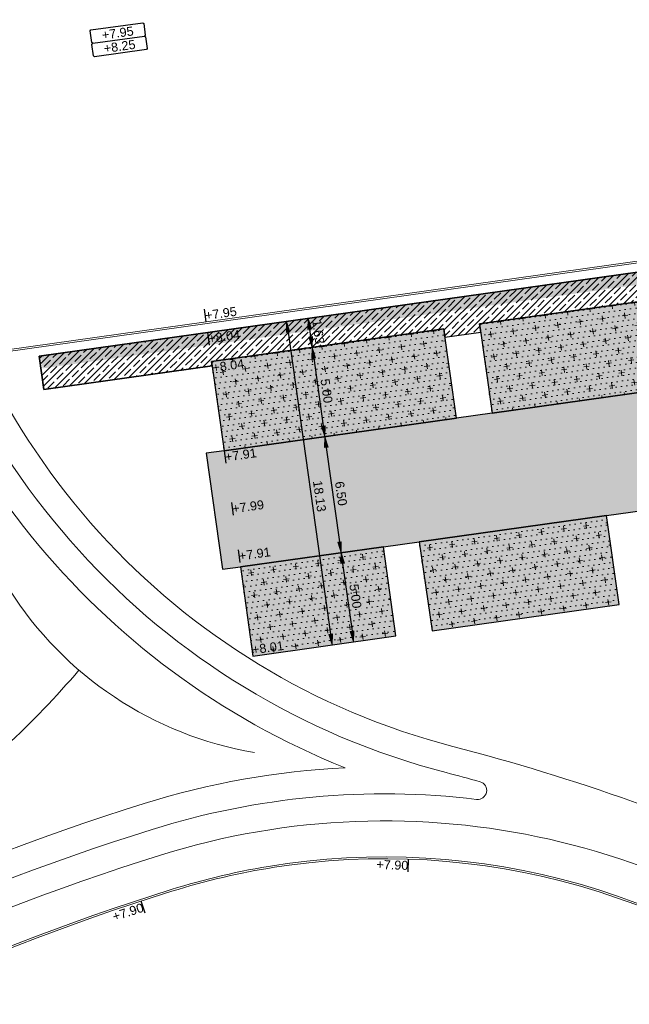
# Model space of a CAD drawing. Extents: x 98477 to 100410, y 398052 to 398969.
# Tile 248 of 256: x 98732 to 98766, y 398309 to 398364. Entities that reach past the tile are written whole.
import ezdxf
from ezdxf.enums import TextEntityAlignment as Align

# ---------------------------------------------------------------- set-up
doc = ezdxf.new("R2010")
doc.units = 0
doc.linetypes.add('AL-MATERIAALS', pattern=[2, 1, -1])
doc.linetypes.add('AL-NUTSTRACE', pattern=[17, 5, -3.5, 0, -3.5, 5])
for name, color, linetype, lineweight in [('N-GW-hoogtelijn laagte NAP +6.50', 110, 'AL-HOOGTELIJN +6.50', 18), ('N-GW-hoogtelijn laagte NAP +7.00', 100, 'AL-HOOGTELIJN +7.00', 18), ('N-GW-hoogtelijn laagte NAP +7.50', 90, 'AL-HOOGTELIJN +7.50', 18), ('N-GW-hoogtelijn laagte NAP +8.00', 80, 'AL-HOOGTELIJN +8.00', 18), ('N-KO-kantbegrenzing grondwerk', 70, 'Continuous', 25), ('N-KO-kantverharding', 2, 'Continuous', 25), ("N-VH-arcering 'MAT' grijs 251", 251, 'Continuous', 18), ('N-VH-arcering halfverharding', 8, 'Continuous', 9), ('N-VH-arcering printbeton', 8, 'Continuous', 9), ('X-AL-afwerkhoogte', 4, 'Continuous', 30), ('X-AL-hoogtelijn - Niv 1', 1, 'AL-HOOGTELIJN', 18), ('X-AL-maatvoering VERWERKT', 180, 'Continuous', 18), ('X-AL-materiaalscheiding', 1, 'AL-MATERIAALS', 18), ('X-AL-nutstrace VERWERKT', 252, 'AL-NUTSTRACE', 18), ('X-AL-planhoogte brm', 10, 'Continuous', 25), ('X-AL-planhoogte wrm', 252, 'Continuous', 25), ('X-AL-planthoogte VERWERKT', 180, 'Continuous', 25)]:
    doc.layers.add(name, color=color, linetype=linetype, lineweight=lineweight)
doc.layers.add('X-AL-contourlijnen', color=30, linetype='Continuous', plot=False)
doc.layers.add('X-AL-hulplijn', color=30, linetype='Continuous', plot=False)
doc.styles.add('CS Annotative', font='arial.ttf')
doc.styles.get("Standard").update_dxf_attribs({"font": 'txt.shx'})
doc.linetypes.add('AL-HOOGTELIJN', pattern='A,10,-1.5,["H",Standard,S=0.9,R=0,X=-0.3,Y=-0.45],-1.5,30', length=43)
doc.linetypes.add('AL-HOOGTELIJN +6.50', pattern='A,7.5,-1.5,["+6.50",Standard,S=0.9,R=0,X=-0.3,Y=-0.45],-4.5,22.5', length=36)
doc.linetypes.add('AL-HOOGTELIJN +7.00', pattern='A,7.5,-1.5,["+7.00",Standard,S=0.9,R=0,X=-0.3,Y=-0.45],-4.5,22.5', length=36)
doc.linetypes.add('AL-HOOGTELIJN +7.50', pattern='A,7.5,-1.5,["+7.50",Standard,S=0.9,R=0,X=-0.3,Y=-0.45],-4.5,22.5', length=36)
doc.linetypes.add('AL-HOOGTELIJN +8.00', pattern='A,7.5,-1.5,["+8.00",Standard,S=0.9,R=0,X=-0.3,Y=-0.45],-4.5,22.5', length=36)
doc.dimstyles.new('CS Annotative', dxfattribs={"dimtxt": 2.5, "dimasz": 3, "dimexe": 0.18, "dimexo": 0.0625, "dimgap": 1, "dimtad": 1, "dimzin": 3, "dimdsep": 46, "dimtxsty": 'CS Annotative', "dimblk": 'CS Dimensionpijl', "dimcen": 0, "dimse1": 1, "dimse2": 1, "dimclrd": 256, "dimclre": 256, "dimadec": 0, "dimazin": 0, "dimtm": 1e-09, "dimtfac": 1, "dimtdec": 0, "dimtofl": 0, "dimtmove": 1, "dimatfit": 1, "dimfxl": 1, "dimtfillclr": 256, "dimtolj": 1, "dimtzin": 3, "dimarcsym": 0})
pattern_1 = [(8, (106814.19794, 479684.77945), (0.0572748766, 0.3109977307), [0, -0.3]), (8, (106814.19794, 479684.77945), (0.531934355, 0.705900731), [0.3125, -0.9375]), (98, (106814.3744, 479684.6465), (-0.705900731, 0.531934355), [0.3125, -0.9375])]

# ---------------------------------------------------------------- blocks, each defined once
blk = doc.blocks.new('*U295')
at = {"layer": 'X-AL-hulplijn', "flags": 128}
blk.add_lwpolyline([(0.108, -0.333), (-0.108, 0.333)], dxfattribs=at)
at = {"layer": 'X-AL-planthoogte VERWERKT', "linetype": 'Continuous', "style": 'CS Annotative'}
blk.add_attdef('HOOGTE-LINKS', text='', height=0.5, rotation=162.0587, dxfattribs=at).set_placement((0, 0), align=Align.MIDDLE_RIGHT)
blk = doc.blocks.new('*U294')
at = {"layer": 'X-AL-hulplijn', "flags": 128}
blk.add_lwpolyline([(-0.013, -0.35), (0.013, 0.35)], dxfattribs=at)
at = {"layer": 'X-AL-planthoogte VERWERKT', "linetype": 'Continuous', "style": 'CS Annotative'}
blk.add_attdef('HOOGTE-LINKS', text='', height=0.5, rotation=182.1743, dxfattribs=at).set_placement((0, 0), align=Align.MIDDLE_RIGHT)
blk = doc.blocks.new('*U273')
at = {"layer": 'X-AL-hulplijn', "flags": 128}
blk.add_lwpolyline([(0.049, -0.347), (-0.049, 0.347)], dxfattribs=at)
at = {"layer": 'X-AL-planthoogte VERWERKT', "linetype": 'Continuous', "style": 'CS Annotative'}
blk.add_attdef('HOOGTE-RECHTS', text='', height=0.5, rotation=188, dxfattribs=at).set_placement((0, 0), align=Align.MIDDLE_LEFT)
blk = doc.blocks.new('*U314')
at = {"layer": 'X-AL-hulplijn', "flags": 128}
blk.add_lwpolyline([(-0.049, 0.347), (0.049, -0.347)], dxfattribs=at)
at = {"layer": 'X-AL-planthoogte VERWERKT', "linetype": 'Continuous', "style": 'CS Annotative'}
blk.add_attdef('HOOGTE-RECHTS', text='', height=0.5, rotation=172, dxfattribs=at).set_placement((0, 0), align=Align.MIDDLE_LEFT)
blk = doc.blocks.new('*U313')
at = {"layer": 'X-AL-hulplijn', "flags": 128}
blk.add_lwpolyline([(-0.049, 0.347), (0.049, -0.347)], dxfattribs=at)
at = {"layer": 'X-AL-planthoogte VERWERKT', "linetype": 'Continuous', "style": 'CS Annotative'}
blk.add_attdef('HOOGTE-RECHTS', text='', height=0.5, rotation=172, dxfattribs=at).set_placement((0, 0), align=Align.MIDDLE_LEFT)
blk = doc.blocks.new('*U280')
at = {"layer": 'X-AL-planhoogte brm', "flags": 128}
blk.add_lwpolyline([(-7.25, 3.75), (-7.5, 4), (-7.5, 7.25), (-7.25, 7.5), (7.25, 7.5), (7.5, 7.25), (7.5, 4), (7.25, 3.75)], dxfattribs=at)
at = {"layer": 'X-AL-planhoogte wrm', "flags": 128}
blk.add_lwpolyline([(7.5, 3.5), (7.5, 0.25), (7.25, 0), (-7.25, 0), (-7.5, 0.25), (-7.5, 3.5), (-7.25, 3.75), (7.25, 3.75)], close=True, dxfattribs=at)
at = {"layer": 'X-AL-planhoogte brm', "style": 'CS Annotative'}
blk.add_attdef('OMSCHRIJVING_afwerk', text='', height=2.5, dxfattribs=at).set_placement((0, 5.625), align=Align.MIDDLE_CENTER)
at = {"layer": 'X-AL-planhoogte wrm', "style": 'CS Annotative'}
blk.add_attdef('HOOGTE_eind', text='', height=2.5, dxfattribs=at).set_placement((0, 1.875), align=Align.MIDDLE_CENTER)
blk = doc.blocks.new('CS Dimensionpijl')
h = blk.add_hatch(color=256)
h.dxf.hatch_style = 1
h.paths.add_polyline_path([(-1, -0.167), (0, 0), (-1, 0.167)])
at = {"flags": 128}
blk.add_lwpolyline([(0, 0.5), (0, -0.5)], dxfattribs=at)
blk.add_lwpolyline([(-1, -0.167), (0, 0), (-1, 0.167)], close=True, dxfattribs=at)
blk = doc.blocks.new('*D1058')
at = {"layer": 'X-AL-maatvoering VERWERKT', "linetype": 'Continuous', "lineweight": -2, "transparency": 16777216}
blk.add_line((98747.895, 398346.655), (98747.955, 398346.23), dxfattribs=at)
at = {"layer": 'X-AL-maatvoering VERWERKT', "lineweight": -2, "transparency": 16777216, "xscale": 0.6000000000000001, "yscale": 0.6000000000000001, "zscale": 0.6000000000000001}
for p, rotation in [((98747.812, 398347.25), 97.99999999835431), ((98748.039, 398345.635), 277.9999999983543)]:
    blk.add_blockref('CS Dimensionpijl', p, dxfattribs=dict(at, rotation=rotation))
at = {"layer": 'X-AL-maatvoering VERWERKT', "color": 0, "transparency": 16777216, "insert": (98748.376, 398346.506), "char_height": 0.5, "attachment_point": 5, "rotation": 278, "style": 'CS Annotative'}
blk.add_mtext('\\A1;1.63', dxfattribs=at)
blk = doc.blocks.new('*D1059')
at = {"layer": 'X-AL-maatvoering VERWERKT', "linetype": 'Continuous', "lineweight": -2, "transparency": 16777216}
blk.add_line((98748.122, 398345.041), (98748.651, 398341.278), dxfattribs=at)
at = {"layer": 'X-AL-maatvoering VERWERKT', "lineweight": -2, "transparency": 16777216, "xscale": 0.6000000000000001, "yscale": 0.6000000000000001, "zscale": 0.6000000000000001}
for p, rotation in [((98748.039, 398345.635), 97.99999999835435), ((98748.734, 398340.684), 277.9999999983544)]:
    blk.add_blockref('CS Dimensionpijl', p, dxfattribs=dict(at, rotation=rotation))
at = {"layer": 'X-AL-maatvoering VERWERKT', "color": 0, "transparency": 16777216, "insert": (98748.837, 398343.223), "char_height": 0.5, "attachment_point": 5, "rotation": 278, "style": 'CS Annotative'}
blk.add_mtext('\\A1;5.00', dxfattribs=at)
blk = doc.blocks.new('*D1003')
at = {"layer": 'X-AL-maatvoering VERWERKT', "linetype": 'Continuous', "lineweight": -2, "transparency": 16777216}
blk.add_line((98748.818, 398340.09), (98749.555, 398334.842), dxfattribs=at)
at = {"layer": 'X-AL-maatvoering VERWERKT', "lineweight": -2, "transparency": 16777216, "xscale": 0.6000000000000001, "yscale": 0.6000000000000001, "zscale": 0.6000000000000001}
for p, rotation in [((98748.734, 398340.684), 97.99999999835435), ((98749.639, 398334.247), 277.9999999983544)]:
    blk.add_blockref('CS Dimensionpijl', p, dxfattribs=dict(at, rotation=rotation))
at = {"layer": 'X-AL-maatvoering VERWERKT', "color": 0, "transparency": 16777216, "insert": (98749.638, 398337.529), "char_height": 0.5, "attachment_point": 5, "rotation": 278, "style": 'CS Annotative'}
blk.add_mtext('\\A1;6.50', dxfattribs=at)
blk = doc.blocks.new('*D1004')
at = {"layer": 'X-AL-maatvoering VERWERKT', "linetype": 'Continuous', "lineweight": -2, "transparency": 16777216}
blk.add_line((98749.723, 398333.653), (98750.251, 398329.89), dxfattribs=at)
at = {"layer": 'X-AL-maatvoering VERWERKT', "lineweight": -2, "transparency": 16777216, "xscale": 0.6000000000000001, "yscale": 0.6000000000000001, "zscale": 0.6000000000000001}
for p, rotation in [((98749.639, 398334.247), 97.99999999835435), ((98750.335, 398329.296), 277.9999999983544)]:
    blk.add_blockref('CS Dimensionpijl', p, dxfattribs=dict(at, rotation=rotation))
at = {"layer": 'X-AL-maatvoering VERWERKT', "color": 0, "transparency": 16777216, "insert": (98750.438, 398331.835), "char_height": 0.5, "attachment_point": 5, "rotation": 278, "style": 'CS Annotative'}
blk.add_mtext('\\A1;5.00', dxfattribs=at)
blk = doc.blocks.new('*D1154')
at = {"layer": 'X-AL-maatvoering VERWERKT', "linetype": 'Continuous', "lineweight": -2, "transparency": 16777216}
blk.add_line((98746.707, 398346.488), (98749.063, 398329.723), dxfattribs=at)
at = {"layer": 'X-AL-maatvoering VERWERKT', "lineweight": -2, "transparency": 16777216, "xscale": 0.6000000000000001, "yscale": 0.6000000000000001, "zscale": 0.6000000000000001}
for p, rotation in [((98746.623, 398347.083), 97.99999999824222), ((98749.147, 398329.129), 277.9999999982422)]:
    blk.add_blockref('CS Dimensionpijl', p, dxfattribs=dict(at, rotation=rotation))
at = {"layer": 'X-AL-maatvoering VERWERKT', "color": 0, "transparency": 16777216, "insert": (98748.446, 398337.385), "char_height": 0.5, "attachment_point": 5, "rotation": 278, "style": 'CS Annotative'}
blk.add_mtext('\\A1;18.13', dxfattribs=at)

msp = doc.modelspace()

# ---------------------------------------------------------------- hatches: boundary and pattern name
at = {"layer": "N-VH-arcering 'MAT' grijs 251"}
h = msp.add_hatch(color=256, dxfattribs=at)
h.dxf.hatch_style = 1
edge = h.paths.add_edge_path()
edge.add_line((98801.71, 398275.503), (98759.079, 398269.511))
edge.add_arc((98758.557, 398273.225), 3.75, 188, 278, ccw=False)
edge.add_line((98754.843, 398272.703), (98754.732, 398273.495))
edge.add_arc((98759.436, 398274.156), 4.75, 98, 188, ccw=False)
edge.add_line((98758.775, 398278.86), (98802.644, 398285.025))
edge.add_arc((98800.8, 398298.146), 13.25, 278, 315.3696)
edge.add_arc((98814.321, 398284.798), 5.75, 98, 135.3696, ccw=False)
edge.add_line((98813.521, 398290.492), (98817.945, 398291.114))
edge.add_arc((98818.745, 398285.42), 5.75, 8, 98, ccw=False)
edge.add_line((98824.439, 398286.22), (98832.122, 398231.557))
edge.add_arc((98824.447, 398230.479), 7.75, -36.9034, 8, ccw=False)
edge.add_line((98830.645, 398225.825), (98822.025, 398214.347))
edge.add_arc((98828.622, 398209.393), 8.25, 143.0966, 188)
edge.add_line((98820.453, 398208.245), (98820.952, 398204.691))
edge.add_line((98820.952, 398204.691), (98824.988, 398175.974))
edge.add_line((98824.988, 398175.974), (98826.345, 398166.319))
edge.add_arc((98829.563, 398166.771), 3.25, 188, 278)
edge.add_line((98830.016, 398163.553), (98845.496, 398165.728))
edge.add_line((98845.496, 398165.728), (98850.051, 398166.368))
edge.add_line((98850.051, 398166.368), (98871.26, 398169.349))
edge.add_line((98871.26, 398169.349), (98879.777, 398170.546))
edge.add_line((98879.777, 398170.546), (98895.918, 398172.814))
edge.add_line((98895.918, 398172.814), (98895.013, 398179.251))
edge.add_line((98895.013, 398179.251), (98835.845, 398170.936))
edge.add_arc((98835.184, 398175.639), 4.75, 188, 278, ccw=False)
edge.add_line((98830.48, 398174.978), (98825.977, 398207.018))
edge.add_arc((98833.652, 398208.097), 7.75, 143.0966, 188, ccw=False)
edge.add_line((98827.454, 398212.751), (98836.074, 398224.229))
edge.add_arc((98829.477, 398229.183), 8.25, 323.0966, 368)
edge.add_line((98837.646, 398230.331), (98837.342, 398232.493))
edge.add_line((98837.342, 398232.493), (98837.342, 398232.493))
edge.add_line((98837.342, 398232.493), (98829.688, 398286.958))
edge.add_arc((98835.382, 398287.758), 5.75, 98, 188, ccw=False)
edge.add_line((98834.582, 398293.452), (98882.505, 398300.187))
edge.add_arc((98883.618, 398292.265), 8, 11.632, 98, ccw=False)
edge.add_line((98891.454, 398293.878), (98891, 398296.086))
edge.add_line((98891, 398296.086), (98889.023, 398305.688))
edge.add_line((98889.023, 398305.688), (98888.557, 398307.974))
edge.add_line((98888.557, 398307.974), (98887.385, 398314.76))
edge.add_arc((98879.502, 398313.398), 8, -82, 9.8011, ccw=False)
edge.add_line((98880.615, 398305.476), (98872.945, 398304.398))
edge.add_arc((98872.423, 398308.111), 3.75, 189.4265, 278, ccw=False)
edge.add_arc((92946.735, 397324.304), 6003.05, 9.426501, 10.6116601)
edge.add_line((98847.121, 398429.774), (98842.313, 398429.098))
edge.add_arc((92946.735, 397324.304), 5998.2, 9.4285467, 10.6137733, ccw=False)
edge.add_arc((98860.089, 398306.469), 3.84, -81.4341, 6.6574, ccw=False)
edge.add_line((98860.661, 398302.671), (98847.185, 398300.777))
edge.add_line((98847.185, 398300.777), (98842.63, 398300.137))
edge.add_line((98842.63, 398300.137), (98820.151, 398296.978))
edge.add_arc((98819.35, 398302.672), 5.75, 188, 278, ccw=False)
edge.add_line((98813.656, 398301.872), (98812.306, 398311.477))
edge.add_line((98812.306, 398311.477), (98811.109, 398319.994))
edge.add_line((98811.109, 398319.994), (98809.244, 398333.263))
edge.add_line((98809.244, 398333.263), (98808.674, 398337.323))
edge.add_line((98808.674, 398337.323), (98807.714, 398344.156))
edge.add_line((98807.714, 398344.156), (98807.707, 398344.206))
edge.add_line((98807.707, 398344.206), (98811.668, 398344.762))
edge.add_line((98811.668, 398344.762), (98829.492, 398347.268))
edge.add_line((98829.492, 398347.268), (98831.968, 398347.616))
edge.add_line((98831.968, 398347.616), (98831.064, 398354.052))
edge.add_line((98831.064, 398354.052), (98828.588, 398353.704))
edge.add_line((98828.588, 398353.704), (98810.763, 398351.199))
edge.add_line((98810.763, 398351.199), (98806.802, 398350.643))
edge.add_line((98806.802, 398350.643), (98806.795, 398350.692))
edge.add_line((98806.795, 398350.692), (98805.146, 398362.424))
edge.add_line((98805.146, 398362.424), (98805.048, 398363.12))
edge.add_line((98805.048, 398363.12), (98803.991, 398370.646))
edge.add_line((98803.991, 398370.646), (98802.488, 398381.341))
edge.add_line((98802.488, 398381.341), (98801.43, 398388.867))
edge.add_line((98801.43, 398388.867), (98799.927, 398399.562))
edge.add_line((98799.927, 398399.562), (98798.869, 398407.088))
edge.add_line((98798.869, 398407.088), (98797.366, 398417.783))
edge.add_line((98797.366, 398417.783), (98796.795, 398421.843))
edge.add_line((98796.795, 398421.843), (98795.884, 398428.329))
edge.add_line((98795.884, 398428.329), (98795.877, 398428.379))
edge.add_line((98795.877, 398428.379), (98799.838, 398428.935))
edge.add_line((98799.838, 398428.935), (98817.663, 398431.44))
edge.add_line((98817.663, 398431.44), (98820.138, 398431.788))
edge.add_line((98820.138, 398431.788), (98819.234, 398438.225))
edge.add_line((98819.234, 398438.225), (98816.758, 398437.877))
edge.add_line((98816.758, 398437.877), (98798.933, 398435.372))
edge.add_line((98798.933, 398435.372), (98794.972, 398434.815))
edge.add_line((98794.972, 398434.815), (98794.965, 398434.865))
edge.add_line((98794.965, 398434.865), (98793.379, 398446.154))
edge.add_line((98793.379, 398446.154), (98792.739, 398450.709))
edge.add_line((98792.739, 398450.709), (98789.338, 398474.904))
edge.add_line((98789.338, 398474.904), (98783.892, 398474.138))
edge.add_line((98783.892, 398474.138), (98786.763, 398453.707))
edge.add_arc((98782.059, 398453.046), 4.75, -82, 8, ccw=False)
edge.add_line((98782.72, 398448.342), (98773.115, 398446.992))
edge.add_line((98773.115, 398446.992), (98764.599, 398445.795))
edge.add_line((98764.599, 398445.795), (98743.407, 398442.817))
edge.add_line((98743.407, 398442.817), (98734.891, 398441.62))
edge.add_line((98734.891, 398441.62), (98611.8, 398424.321))
edge.add_line((98611.8, 398424.321), (98607.657, 398453.801))
edge.add_arc((98611.637, 398454.122), 3.993, 101.3918, 184.6082, ccw=False)
edge.add_line((98610.849, 398458.036), (98611.839, 398458.175))
edge.add_line((98611.839, 398458.175), (98639.566, 398462.072))
edge.add_line((98639.566, 398462.072), (98641.547, 398462.351))
edge.add_line((98641.547, 398462.351), (98659.372, 398464.856))
edge.add_line((98659.372, 398464.856), (98661.847, 398465.204))
edge.add_line((98661.847, 398465.204), (98660.943, 398471.64))
edge.add_line((98660.943, 398471.64), (98649.901, 398470.089))
edge.add_line((98649.901, 398470.089), (98624.649, 398466.54))
edge.add_line((98624.649, 398466.54), (98622.669, 398466.261))
edge.add_line((98622.669, 398466.261), (98604.844, 398463.756))
edge.add_line((98604.844, 398463.756), (98602.864, 398463.478))
edge.add_line((98602.864, 398463.478), (98594.941, 398462.365))
edge.add_line((98594.941, 398462.365), (98576.275, 398459.741))
edge.add_line((98576.275, 398459.741), (98577.18, 398453.304))
edge.add_line((98577.18, 398453.304), (98578.17, 398453.444))
edge.add_line((98578.17, 398453.444), (98598.471, 398456.294))
edge.add_arc((98598.792, 398452.314), 3.993, 11.4249, 94.6095, ccw=False)
edge.add_line((98602.706, 398453.105), (98606.849, 398423.625))
edge.add_line((98606.849, 398423.625), (98548.819, 398415.469))
edge.add_arc((98548.158, 398420.173), 4.75, 188, 278, ccw=False)
edge.add_line((98543.454, 398419.512), (98539.768, 398445.74))
edge.add_line((98539.768, 398445.74), (98538.976, 398445.629))
edge.add_line((98538.976, 398445.629), (98538.732, 398447.362))
edge.add_line((98538.732, 398447.362), (98534.771, 398446.805))
edge.add_line((98534.771, 398446.805), (98536.53, 398434.292))
edge.add_line((98536.53, 398434.292), (98537.17, 398429.737))
edge.add_line((98537.17, 398429.737), (98538.395, 398421.022))
edge.add_line((98538.395, 398421.022), (98539.035, 398416.467))
edge.add_line((98539.035, 398416.467), (98541.025, 398402.306))
edge.add_line((98541.025, 398402.306), (98541.665, 398397.751))
edge.add_line((98541.665, 398397.751), (98543.656, 398383.59))
edge.add_line((98543.656, 398383.59), (98544.296, 398379.035))
edge.add_line((98544.296, 398379.035), (98545.604, 398369.727))
edge.add_arc((98543.871, 398369.483), 1.75, -82, 8, ccw=False)
edge.add_line((98544.115, 398367.75), (98522.477, 398364.709))
edge.add_line((98522.477, 398364.709), (98523.215, 398359.461))
edge.add_line((98523.215, 398359.461), (98545.05, 398362.529))
edge.add_line((98545.05, 398362.529), (98549.605, 398363.17))
edge.add_line((98549.605, 398363.17), (98564.162, 398365.215))
edge.add_arc((98564.824, 398360.512), 4.75, 8, 98, ccw=False)
edge.add_line((98569.527, 398361.173), (98576.5, 398311.56))
edge.add_arc((98571.796, 398310.899), 4.75, -82, 8, ccw=False)
edge.add_line((98572.457, 398306.195), (98563.842, 398304.985))
edge.add_line((98563.842, 398304.985), (98559.287, 398304.344))
edge.add_line((98559.287, 398304.344), (98541.016, 398301.777))
edge.add_line((98541.016, 398301.777), (98541.754, 398296.528))
edge.add_line((98541.754, 398296.528), (98553.885, 398298.233))
edge.add_arc((98554.128, 398296.5), 1.75, 8, 98, ccw=False)
edge.add_line((98555.861, 398296.744), (98557.35, 398286.148))
edge.add_line((98557.35, 398286.148), (98557.99, 398281.593))
edge.add_line((98557.99, 398281.593), (98560.134, 398266.343))
edge.add_line((98560.134, 398266.343), (98560.774, 398261.787))
edge.add_line((98560.774, 398261.787), (98562.917, 398246.537))
edge.add_line((98562.917, 398246.537), (98563.557, 398241.982))
edge.add_line((98563.557, 398241.982), (98565.701, 398226.732))
edge.add_line((98565.701, 398226.732), (98566.341, 398222.177))
edge.add_line((98566.341, 398222.177), (98567.566, 398213.462))
edge.add_line((98567.566, 398213.462), (98568.206, 398208.907))
edge.add_line((98568.206, 398208.907), (98576.531, 398149.669))
edge.add_line((98576.531, 398149.669), (98576.556, 398149.491))
edge.add_line((98576.556, 398149.491), (98535.46, 398143.715))
edge.add_line((98535.46, 398143.715), (98536.347, 398137.407))
edge.add_line((98536.347, 398137.407), (98537.337, 398137.546))
edge.add_line((98537.337, 398137.546), (98577.443, 398143.183))
edge.add_line((98577.443, 398143.183), (98578.765, 398133.775))
edge.add_line((98578.765, 398133.775), (98538.659, 398128.139))
edge.add_line((98538.659, 398128.139), (98537.669, 398128))
edge.add_line((98537.669, 398128), (98538.573, 398121.563))
edge.add_line((98538.573, 398121.563), (98579.669, 398127.339))
edge.add_line((98579.669, 398127.339), (98579.676, 398127.289))
edge.add_line((98579.676, 398127.289), (98580.766, 398119.535))
edge.add_line((98580.766, 398119.535), (98582.575, 398106.662))
edge.add_line((98582.575, 398106.662), (98583.062, 398103.196))
edge.add_line((98583.062, 398103.196), (98584.872, 398090.322))
edge.add_line((98584.872, 398090.322), (98585.359, 398086.856))
edge.add_line((98585.359, 398086.856), (98587.168, 398073.983))
edge.add_line((98587.168, 398073.983), (98588.149, 398067.001))
edge.add_arc((98585.921, 398066.688), 2.25, -71.0527, 8, ccw=False)
edge.add_line((98586.652, 398064.56), (98587.088, 398064.71))
edge.add_line((98587.088, 398064.71), (98595.765, 398067.689))
edge.add_line((98595.765, 398067.689), (98596.093, 398067.801))
edge.add_arc((98595.362, 398069.929), 2.25, 188, 288.9473, ccw=False)
edge.add_line((98593.134, 398069.616), (98582.466, 398145.525))
edge.add_arc((98587.169, 398146.186), 4.75, 98, 188, ccw=False)
edge.add_line((98586.508, 398150.89), (98609.067, 398154.06))
edge.add_line((98609.067, 398154.06), (98621.308, 398156.2))
edge.add_line((98621.308, 398156.2), (98618.713, 398174.661))
edge.add_line((98618.713, 398174.661), (98600.889, 398172.156))
edge.add_line((98600.889, 398172.156), (98602.706, 398159.225))
edge.add_line((98602.706, 398159.225), (98585.673, 398156.831))
edge.add_arc((98585.086, 398161.633), 4.838, 189.0296, 276.9704, ccw=False)
edge.add_line((98580.308, 398160.874), (98573.635, 398208.357))
edge.add_line((98573.635, 398208.357), (98572.717, 398214.893))
edge.add_line((98572.717, 398214.893), (98570.017, 398234.104))
edge.add_line((98570.017, 398234.104), (98569.098, 398240.64))
edge.add_line((98569.098, 398240.64), (98568.632, 398243.957))
edge.add_line((98568.632, 398243.957), (98568.166, 398247.275))
edge.add_arc((98572.869, 398247.936), 4.75, 98, 188, ccw=False)
edge.add_line((98572.208, 398252.64), (98597.856, 398256.244))
edge.add_line((98597.856, 398256.244), (98604.392, 398257.163))
edge.add_line((98604.392, 398257.163), (98619.642, 398259.306))
edge.add_line((98619.642, 398259.306), (98626.178, 398260.225))
edge.add_line((98626.178, 398260.225), (98639.447, 398262.089))
edge.add_line((98639.447, 398262.089), (98639.497, 398262.096))
edge.add_line((98639.497, 398262.096), (98640.054, 398258.135))
edge.add_line((98640.054, 398258.135), (98641.863, 398245.262))
edge.add_line((98641.863, 398245.262), (98642.141, 398243.281))
edge.add_line((98642.141, 398243.281), (98643.255, 398235.359))
edge.add_line((98643.255, 398235.359), (98644.577, 398225.952))
edge.add_line((98644.577, 398225.952), (98646.038, 398215.554))
edge.add_line((98646.038, 398215.554), (98646.386, 398213.078))
edge.add_line((98646.386, 398213.078), (98652.823, 398213.983))
edge.add_line((98652.823, 398213.983), (98652.475, 398216.458))
edge.add_line((98652.475, 398216.458), (98651.709, 398221.905))
edge.add_line((98651.709, 398221.905), (98651.431, 398223.885))
edge.add_line((98651.431, 398223.885), (98649.622, 398236.759))
edge.add_line((98649.622, 398236.759), (98649.343, 398238.739))
edge.add_line((98649.343, 398238.739), (98646.49, 398259.04))
edge.add_line((98646.49, 398259.04), (98645.934, 398263.001))
edge.add_line((98645.934, 398263.001), (98645.983, 398263.008))
edge.add_line((98645.983, 398263.008), (98654.398, 398264.191))
edge.add_line((98654.398, 398264.191), (98722.625, 398273.779))
edge.add_line((98722.625, 398273.779), (98731.142, 398274.976))
edge.add_line((98731.142, 398274.976), (98743.97, 398276.779))
edge.add_arc((98744.557, 398271.977), 4.838, 9.0296, 96.9704, ccw=False)
edge.add_line((98749.335, 398272.737), (98750.727, 398262.834))
edge.add_line((98750.727, 398262.834), (98752.41, 398263.07))
edge.add_line((98752.41, 398263.07), (98756.966, 398263.711))
edge.add_line((98756.966, 398263.711), (98772.216, 398265.854))
edge.add_line((98772.216, 398265.854), (98776.771, 398266.494))
edge.add_line((98776.771, 398266.494), (98795.982, 398269.194))
edge.add_line((98795.982, 398269.194), (98800.537, 398269.834))
edge.add_line((98800.537, 398269.834), (98802.468, 398270.106))
edge.add_line((98802.468, 398270.106), (98801.71, 398275.503))
edge = h.paths.add_edge_path(flags=16)
edge.add_line((98744.062, 398333.464), (98751.984, 398334.577))
edge.add_line((98751.984, 398334.577), (98753.966, 398334.856))
edge.add_line((98753.966, 398334.856), (98764.363, 398336.317))
edge.add_line((98764.363, 398336.317), (98764.363, 398336.317))
edge.add_line((98764.363, 398336.317), (98766.343, 398336.595))
edge.add_line((98766.343, 398336.595), (98774.265, 398337.708))
edge.add_line((98774.265, 398337.708), (98774.247, 398337.837))
edge.add_line((98774.247, 398337.837), (98802.49, 398341.806))
edge.add_line((98802.49, 398341.806), (98803.019, 398338.043))
edge.add_line((98803.019, 398338.043), (98808.474, 398299.225))
edge.add_arc((98800.8, 398298.146), 7.75, -82, 8, ccw=False)
edge.add_line((98801.878, 398290.472), (98771.967, 398286.268))
edge.add_line((98771.967, 398286.268), (98767.412, 398285.628))
edge.add_line((98767.412, 398285.628), (98755.133, 398283.902))
edge.add_line((98755.133, 398283.902), (98746.617, 398282.705))
edge.add_line((98746.617, 398282.705), (98730.376, 398280.423))
edge.add_line((98730.376, 398280.423), (98721.86, 398279.226))
edge.add_line((98721.86, 398279.226), (98654.328, 398269.735))
edge.add_arc((98653.667, 398274.439), 4.75, 188, 278, ccw=False)
edge.add_line((98648.963, 398273.778), (98644.134, 398308.14))
edge.add_line((98644.134, 398308.14), (98642.937, 398316.656))
edge.add_line((98642.937, 398316.656), (98640.3, 398335.422))
edge.add_line((98640.3, 398335.422), (98638.121, 398335.116))
edge.add_line((98638.121, 398335.116), (98637.23, 398334.99))
edge.add_line((98637.23, 398334.99), (98635.051, 398334.684))
edge.add_line((98635.051, 398334.684), (98635.74, 398329.782))
edge.add_line((98635.74, 398329.782), (98636.937, 398321.266))
edge.add_line((98636.937, 398321.266), (98638.385, 398310.967))
edge.add_line((98638.385, 398310.967), (98639.025, 398306.412))
edge.add_line((98639.025, 398306.412), (98641.168, 398291.162))
edge.add_line((98641.168, 398291.162), (98642.365, 398282.646))
edge.add_line((98642.365, 398282.646), (98643.715, 398273.04))
edge.add_arc((98639.011, 398272.379), 4.75, -82, 8, ccw=False)
edge.add_line((98639.672, 398267.675), (98619.322, 398264.815))
edge.add_line((98619.322, 398264.815), (98614.272, 398264.105))
edge.add_line((98614.272, 398264.105), (98593.922, 398261.245))
edge.add_arc((98593.261, 398265.949), 4.75, 188, 278, ccw=False)
edge.add_line((98588.557, 398265.288), (98581.779, 398313.514))
edge.add_line((98581.779, 398313.514), (98580.582, 398322.03))
edge.add_line((98580.582, 398322.03), (98575.231, 398360.106))
edge.add_line((98575.231, 398360.106), (98574.591, 398364.661))
edge.add_line((98574.591, 398364.661), (98572.663, 398378.377))
edge.add_line((98572.663, 398378.377), (98571.188, 398388.873))
edge.add_line((98571.188, 398388.873), (98568.516, 398407.887))
edge.add_arc((98573.22, 398408.548), 4.75, 98, 188, ccw=False)
edge.add_line((98572.559, 398413.251), (98607.119, 398418.109))
edge.add_line((98607.119, 398418.109), (98607.614, 398418.178))
edge.add_line((98607.614, 398418.178), (98611.584, 398389.936))
edge.add_line((98611.584, 398389.936), (98611.455, 398389.918))
edge.add_line((98611.455, 398389.918), (98613.264, 398377.044))
edge.add_line((98613.264, 398377.044), (98613.334, 398376.549))
edge.add_line((98613.334, 398376.549), (98626.207, 398378.358))
edge.add_line((98626.207, 398378.358), (98628.188, 398378.637))
edge.add_line((98628.188, 398378.637), (98636.11, 398379.75))
edge.add_line((98636.11, 398379.75), (98648.369, 398381.473))
edge.add_line((98648.369, 398381.473), (98647.465, 398387.91))
edge.add_line((98647.465, 398387.91), (98634.591, 398386.1))
edge.add_line((98634.591, 398386.1), (98632.492, 398385.805))
edge.add_line((98632.492, 398385.805), (98619.737, 398384.013))
edge.add_line((98619.737, 398384.013), (98617.509, 398383.7))
edge.add_line((98617.509, 398383.7), (98612.566, 398418.874))
edge.add_line((98612.566, 398418.874), (98613.061, 398418.944))
edge.add_line((98613.061, 398418.944), (98667.575, 398426.605))
edge.add_line((98667.575, 398426.605), (98722.089, 398434.267))
edge.add_line((98722.089, 398434.267), (98726.149, 398434.837))
edge.add_line((98726.149, 398434.837), (98759.422, 398439.513))
edge.add_line((98759.422, 398439.513), (98763.483, 398440.084))
edge.add_line((98763.483, 398440.084), (98783.486, 398442.895))
edge.add_arc((98784.147, 398438.192), 4.75, 8, 98, ccw=False)
edge.add_line((98788.851, 398438.853), (98795.615, 398390.726))
edge.add_arc((98790.911, 398390.065), 4.75, -82, 8, ccw=False)
edge.add_line((98791.572, 398385.361), (98787.363, 398384.769))
edge.add_line((98787.363, 398384.769), (98774.49, 398382.96))
edge.add_line((98774.49, 398382.96), (98766.122, 398381.784))
edge.add_line((98766.122, 398381.784), (98766.072, 398381.777))
edge.add_line((98766.072, 398381.777), (98764.945, 398389.798))
edge.add_line((98764.945, 398389.798), (98762.092, 398410.099))
edge.add_line((98762.092, 398410.099), (98761.953, 398411.089))
edge.add_line((98761.953, 398411.089), (98755.516, 398410.184))
edge.add_line((98755.516, 398410.184), (98755.655, 398409.194))
edge.add_line((98755.655, 398409.194), (98758.508, 398388.894))
edge.add_line((98758.508, 398388.894), (98759.636, 398380.872))
edge.add_line((98759.636, 398380.872), (98759.586, 398380.865))
edge.add_line((98759.586, 398380.865), (98748.792, 398379.348))
edge.add_line((98748.792, 398379.348), (98744.237, 398378.708))
edge.add_line((98744.237, 398378.708), (98741.316, 398378.298))
edge.add_line((98741.316, 398378.298), (98735.869, 398377.532))
edge.add_line((98735.869, 398377.532), (98732.948, 398377.122))
edge.add_line((98732.948, 398377.122), (98728.393, 398376.482))
edge.add_line((98728.393, 398376.482), (98718.319, 398375.066))
edge.add_arc((98720.442, 398359.964), 15.25, 98, 128)
edge.add_line((98711.053, 398371.981), (98707.249, 398369.01))
edge.add_line((98707.249, 398369.01), (98710.512, 398364.833))
edge.add_line((98710.512, 398364.833), (98713.62, 398367.262))
edge.add_arc((98721.254, 398357.324), 12.531, 99.3779, 127.5301, ccw=False)
edge.add_line((98719.212, 398369.688), (98728.557, 398371.001))
edge.add_line((98728.557, 398371.001), (98733.112, 398371.641))
edge.add_line((98733.112, 398371.641), (98743.906, 398373.158))
edge.add_line((98743.906, 398373.158), (98752.423, 398374.355))
edge.add_line((98752.423, 398374.355), (98763.216, 398375.872))
edge.add_line((98763.216, 398375.872), (98767.772, 398376.512))
edge.add_line((98767.772, 398376.512), (98793.321, 398380.103))
edge.add_arc((98793.768, 398376.291), 3.838, 9.3042, 96.6958, ccw=False)
edge.add_line((98797.556, 398376.911), (98799.602, 398362.354))
edge.add_line((98799.602, 398362.354), (98801.641, 398347.847))
edge.add_line((98801.641, 398347.847), (98801.71, 398347.352))
edge.add_line((98801.71, 398347.352), (98773.468, 398343.383))
edge.add_line((98773.468, 398343.383), (98773.361, 398344.145))
edge.add_line((98773.361, 398344.145), (98770.885, 398343.797))
edge.add_line((98770.885, 398343.797), (98758.012, 398341.988))
edge.add_line((98758.012, 398341.988), (98756.031, 398341.71))
edge.add_line((98756.031, 398341.71), (98743.158, 398339.9))
edge.add_line((98743.158, 398339.9), (98743.158, 398339.9))
edge.add_line((98743.158, 398339.9), (98742.167, 398339.761))
edge.add_line((98742.167, 398339.761), (98743.072, 398333.324))
edge.add_line((98743.072, 398333.324), (98744.062, 398333.464))
edge = h.paths.add_edge_path(flags=16)
edge.add_line((98545.99, 398402.903), (98545.74, 398404.686))
edge.add_arc((98550.444, 398405.347), 4.75, 98, 188, ccw=False)
edge.add_line((98549.783, 398410.05), (98557.705, 398411.164))
edge.add_arc((98558.366, 398406.46), 4.75, 8, 98, ccw=False)
edge.add_line((98563.07, 398407.121), (98563.355, 398405.091))
edge.add_line((98563.355, 398405.091), (98565.095, 398392.713))
edge.add_line((98565.095, 398392.713), (98565.443, 398390.237))
edge.add_line((98565.443, 398390.237), (98567.182, 398377.859))
edge.add_line((98567.182, 398377.859), (98567.468, 398375.829))
edge.add_arc((98562.764, 398375.168), 4.75, -82, 8, ccw=False)
edge.add_line((98563.425, 398370.464), (98555.503, 398369.35))
edge.add_arc((98554.842, 398374.054), 4.75, 188, 278, ccw=False)
edge.add_line((98550.138, 398373.393), (98549.887, 398375.176))
edge.add_line((98549.887, 398375.176), (98548.078, 398388.049))
edge.add_line((98548.078, 398388.049), (98547.8, 398390.03))
edge.add_line((98547.8, 398390.03), (98545.99, 398402.903))
edge = h.paths.add_edge_path(flags=16)
edge.add_line((98580.974, 398279.723), (98580.696, 398281.704))
edge.add_line((98580.696, 398281.704), (98579.235, 398292.102))
edge.add_line((98579.235, 398292.102), (98578.56, 398296.904))
edge.add_arc((98573.856, 398296.243), 4.75, 8, 98)
edge.add_line((98573.195, 398300.947), (98565.57, 398299.875))
edge.add_arc((98566.231, 398295.172), 4.75, 98, 186.1904)
edge.add_line((98561.508, 398294.659), (98561.506, 398294.659))
edge.add_line((98561.506, 398294.659), (98563.663, 398279.31))
edge.add_line((98563.663, 398279.31), (98563.942, 398277.329))
edge.add_line((98563.942, 398277.329), (98566.099, 398261.98))
edge.add_line((98566.099, 398261.98), (98566.101, 398261.981))
edge.add_arc((98570.782, 398262.79), 4.75, 189.8096, 278)
edge.add_line((98571.443, 398258.086), (98579.068, 398259.158))
edge.add_arc((98578.407, 398263.862), 4.75, 278, 368)
edge.add_line((98583.111, 398264.523), (98582.436, 398269.325))
edge.add_line((98582.436, 398269.325), (98580.974, 398279.723))
edge = h.paths.add_edge_path(flags=16)
edge.add_line((98615.081, 398162.782), (98614.489, 398166.998))
edge.add_arc((98612.756, 398166.755), 1.75, 8, 98)
edge.add_line((98612.512, 398168.488), (98608.551, 398167.931))
edge.add_arc((98608.795, 398166.198), 1.75, 98, 188)
edge.add_line((98607.062, 398165.955), (98607.654, 398161.738))
edge.add_arc((98609.387, 398161.982), 1.75, 188, 278)
edge.add_line((98609.631, 398160.249), (98613.592, 398160.805))
edge.add_arc((98613.348, 398162.538), 1.75, 278, 368)
h = msp.add_hatch(color=256, dxfattribs=at)
h.dxf.hatch_style = 1
h.paths.add_polyline_path([(98770.885, 398343.797), (98770.189, 398348.749), (98757.316, 398346.939), (98758.012, 398341.988)])
h = msp.add_hatch(color=256, dxfattribs=at)
h.dxf.hatch_style = 1
h.paths.add_polyline_path([(98755.335, 398346.661), (98742.462, 398344.852), (98743.158, 398339.9), (98756.031, 398341.71)])
h = msp.add_hatch(color=256, dxfattribs=at)
h.dxf.hatch_style = 1
h.paths.add_polyline_path([(98764.363, 398336.317), (98753.966, 398334.856), (98754.684, 398329.907), (98765.059, 398331.365)])
h = msp.add_hatch(color=256, dxfattribs=at)
h.dxf.hatch_style = 1
h.paths.add_polyline_path([(98751.984, 398334.577), (98744.062, 398333.464), (98744.758, 398328.512), (98752.68, 398329.626)])
at = {"layer": 'N-VH-arcering halfverharding'}
h = msp.add_hatch(dxfattribs=at)
h.set_pattern_fill('CS-HALFVERHARDING', color=256)
h.set_pattern_definition(pattern_1)
h.paths.add_polyline_path([(98770.885, 398343.797), (98770.189, 398348.749), (98757.316, 398346.939), (98758.012, 398341.988)])
h = msp.add_hatch(dxfattribs=at)
h.set_pattern_fill('CS-HALFVERHARDING', color=256)
h.set_pattern_definition(pattern_1)
h.paths.add_polyline_path([(98755.335, 398346.661), (98742.462, 398344.852), (98743.158, 398339.9), (98756.031, 398341.71)])
h = msp.add_hatch(dxfattribs=at)
h.set_pattern_fill('CS-HALFVERHARDING', color=256)
h.set_pattern_definition(pattern_1)
h.paths.add_polyline_path([(98764.363, 398336.317), (98753.966, 398334.856), (98754.684, 398329.907), (98765.059, 398331.365)])
h = msp.add_hatch(dxfattribs=at)
h.set_pattern_fill('CS-HALFVERHARDING', color=256)
h.set_pattern_definition(pattern_1)
h.paths.add_polyline_path([(98751.984, 398334.577), (98744.062, 398333.464), (98744.758, 398328.512), (98752.68, 398329.626)])
at = {"layer": 'N-VH-arcering printbeton'}
h = msp.add_hatch(dxfattribs=at)
h.set_pattern_fill('CS-PRINTBETON', color=256)
h.set_pattern_definition([(45, (0, 0), (-0.3535533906, 0.3535533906), []), (45, (0.35, 0), (-0.3535533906, 0.3535533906), [0.5, -0.2])])
h.paths.add_polyline_path([(98770.189, 398348.749), (98770.252, 398348.303), (98772.282, 398348.588), (98772.915, 398344.083), (98773.361, 398344.145), (98773.468, 398343.383), (98774.726, 398343.559), (98773.696, 398350.887), (98732.897, 398345.153), (98733.155, 398343.312), (98742.494, 398344.624), (98742.462, 398344.852), (98755.335, 398346.661), (98755.399, 398346.206), (98757.38, 398346.485), (98757.316, 398346.939)])

# ---------------------------------------------------------------- linework, layer by layer
at = {"layer": 'N-GW-hoogtelijn laagte NAP +6.50', "flags": 128}
msp.add_lwpolyline([(98720.239, 398363.352, 0.111412), (98731.245, 398332.227, 0.213548), (98744.838, 398323.16)], format="xyb", dxfattribs=at)
at = {"layer": 'N-GW-hoogtelijn laagte NAP +6.50'}
msp.add_arc((98698.948, 398358.38), 47.401, 305.5824, 319.7205, dxfattribs=at)
at = {"layer": 'N-GW-hoogtelijn laagte NAP +7.00', "flags": 128}
msp.add_lwpolyline([(98705.639, 398428.976), (98714.854, 398430.271, -0.443464), (98715.992, 398429.321, 0.016368), (98719.14, 398386.596, -0.891193), (98715.651, 398385.811, 0.592655), (98679.306, 398391.85, -0.148015), (98663.889, 398381.041, 0.657492), (98660.011, 398338.065, -0.123839), (98682.447, 398317.415, 0.438095), (98707.103, 398313.321, -0.093993), (98716.554, 398318.167, 0.460666), (98725.873, 398338.977, -0.067449), (98718.228, 398363.038, -0.340931), (98719.365, 398365.2), (98719.384, 398365.209, -0.501269), (98722.197, 398363.673, 0.003401), (98723.513, 398354.871, 0.259816), (98749.863, 398322.311), (98749.863, 398322.311, 0.06381), (98738.726, 398320.325, 0.067252), (98704.9, 398304.471, 0.265838), (98698.268, 398291.688, 0.012533), (98699.045, 398279.959, -0.400107), (98698.188, 398278.878), (98691.02, 398277.871, -0.37083), (98689.922, 398278.575, -0.057429), (98688.425, 398287.029, 0.337273), (98642.572, 398340.258, 0.070951), (98614.398, 398342.161, 0.017798), (98582.246, 398338.616, -0.415907), (98581.111, 398339.466), (98579.851, 398348.431, -0.451908), (98580.829, 398349.57, 0.08811), (98586.497, 398350.651, -0.015328), (98620.178, 398362.321, 0.13217), (98678.299, 398399.224, -0.060323), (98696.289, 398414.624, 0.213889), (98704.788, 398428.125, -0.334375)], format="xyb", close=True, dxfattribs=at)
at = {"layer": 'N-GW-hoogtelijn laagte NAP +7.50', "flags": 128}
msp.add_lwpolyline([(98579.2, 398351.278, 0.120098), (98586.248, 398352.161, -0.015197), (98619.73, 398363.753, 0.13217), (98677.194, 398400.238, -0.060323), (98695.457, 398415.873, 0.229358), (98703.42, 398429.39, -0.35085), (98704.278, 398430.299), (98716.287, 398431.987, -0.444222), (98717.425, 398431.035, 0.018576), (98721.08, 398382.668, -0.429555), (98718.28, 398379.337), (98718.242, 398379.334, -0.387168), (98715.096, 398381.87, 0.65605), (98680.486, 398390.924, -0.148015), (98664.357, 398379.616, 0.657492), (98660.727, 398339.383, -0.123839), (98683.701, 398318.238, 0.438095), (98706.182, 398314.505, -0.093993), (98716.13, 398319.606, 0.460666), (98724.517, 398338.335, -0.067279), (98716.761, 398362.716, -0.341459), (98718.755, 398366.505), (98718.772, 398366.513, -0.500859), (98723.691, 398363.823, 0.003089), (98724.879, 398355.845, 0.299191), (98755.464, 398322.044, -0.004165), (98757.347, 398321.538, -0.926998), (98757.154, 398320.56, 0.106159), (98739.175, 398318.893, 0.067252), (98705.712, 398303.21, 0.265838), (98699.767, 398291.749, 0.01406), (98700.673, 398278.68)], format="xyb", dxfattribs=at)
at = {"layer": 'N-GW-hoogtelijn laagte NAP +8.00'}
for points in [[(98805.851, 398305.319), (98800.566, 398304.576, -0.188361), (98793.486, 398306.254, 0.088029), (98755.841, 398323.496, -0.299191), (98726.361, 398356.075, -0.005174), (98724.431, 398369.416)], [(98702.033, 398280.226, -0.01254), (98701.265, 398291.811, -0.265838), (98706.525, 398301.949, -0.067252), (98739.624, 398317.462, -0.26933), (98780.284, 398308.276, -0.022702), (98795.017, 398293.294, -0.022414)]]:
    msp.add_lwpolyline(points, format="xyb", dxfattribs=at)
at = {"layer": 'N-KO-kantbegrenzing grondwerk', "flags": 128}
for points in [[(98742.494, 398344.624), (98733.155, 398343.312), (98732.897, 398345.153), (98773.696, 398350.887), (98774.726, 398343.559)], [(98755.399, 398346.206), (98757.38, 398346.485)]]:
    msp.add_lwpolyline(points, dxfattribs=at)
at = {"layer": 'N-KO-kantverharding', "flags": 128}
msp.add_lwpolyline([(98770.189, 398348.749), (98757.316, 398346.939), (98758.012, 398341.988), (98756.031, 398341.71), (98755.335, 398346.661), (98742.462, 398344.852), (98743.158, 398339.9), (98742.167, 398339.761), (98743.072, 398333.324), (98744.062, 398333.464), (98744.758, 398328.512), (98752.68, 398329.626), (98751.984, 398334.577), (98753.966, 398334.856), (98754.684, 398329.907), (98765.059, 398331.365), (98764.363, 398336.317), (98766.343, 398336.595)], dxfattribs=at)
at = {"layer": 'X-AL-contourlijnen', "flags": 128}
for points in [[(98770.189, 398348.749), (98770.252, 398348.303), (98772.282, 398348.588), (98772.915, 398344.083), (98773.361, 398344.145), (98773.468, 398343.383), (98774.726, 398343.559), (98773.696, 398350.887), (98732.897, 398345.153), (98733.155, 398343.312), (98742.494, 398344.624), (98742.462, 398344.852), (98755.335, 398346.661), (98755.399, 398346.206), (98757.38, 398346.485), (98757.316, 398346.939)], [(98770.885, 398343.797), (98770.189, 398348.749), (98757.316, 398346.939), (98758.012, 398341.988)], [(98755.335, 398346.661), (98742.462, 398344.852), (98743.158, 398339.9), (98756.031, 398341.71)], [(98764.363, 398336.317), (98753.966, 398334.856), (98754.684, 398329.907), (98765.059, 398331.365)], [(98751.984, 398334.577), (98744.062, 398333.464), (98744.758, 398328.512), (98752.68, 398329.626)]]:
    msp.add_lwpolyline(points, close=True, dxfattribs=at)
msp.add_lwpolyline([(98801.71, 398347.352), (98773.468, 398343.383), (98773.361, 398344.145), (98770.885, 398343.797), (98758.012, 398341.988), (98756.031, 398341.71), (98743.158, 398339.9), (98743.158, 398339.9), (98742.167, 398339.761), (98743.072, 398333.324), (98744.062, 398333.464), (98751.984, 398334.577), (98753.966, 398334.856), (98764.363, 398336.317), (98764.363, 398336.317), (98766.343, 398336.595), (98774.265, 398337.708), (98774.247, 398337.837), (98802.49, 398341.806)], dxfattribs=at)
at = {"layer": 'X-AL-hoogtelijn - Niv 1', "flags": 128}
for points in [[(98774.121, 398351.452), (98775.151, 398344.124), (98797.432, 398347.256), (98792.895, 398379.538), (98726.133, 398370.155, 0.005054), (98728.064, 398357.168, 0.081986), (98731.065, 398345.401)], [(98774.206, 398351.565), (98775.236, 398344.237), (98797.319, 398347.341), (98792.81, 398379.425), (98726.246, 398370.07, 0.005017), (98728.164, 398357.18, 0.081498), (98731.126, 398345.511)], [(98745.967, 398316.894, 0.037381), (98740.223, 398315.554, 0.067252), (98707.609, 398300.268, 0.265838), (98703.264, 398291.893, 0.011889), (98703.971, 398281.004), (98792.218, 398293.406, 0.020574), (98778.924, 398306.81, 0.225074), (98746.645, 398316.994)], [(98745.95, 398316.79, 0.037178), (98740.253, 398315.458, 0.067252), (98707.663, 398300.184, 0.265838), (98703.364, 398291.897, 0.011774), (98704.061, 398281.117), (98792.016, 398293.478, 0.020367), (98778.856, 398306.737, 0.224406), (98746.758, 398316.908)]]:
    msp.add_lwpolyline(points, format="xyb", close=True, dxfattribs=at)
at = {"layer": 'X-AL-materiaalscheiding', "flags": 128}
for points in [[(98770.885, 398343.797), (98758.012, 398341.988)], [(98756.031, 398341.71), (98743.158, 398339.9)], [(98753.966, 398334.856), (98764.363, 398336.317)], [(98751.984, 398334.577), (98744.062, 398333.464)]]:
    msp.add_lwpolyline(points, dxfattribs=at)
at = {"layer": 'X-AL-nutstrace VERWERKT', "const_width": 0.7, "flags": 128}
msp.add_lwpolyline([(98798.791, 398346.568), (98774.43, 398343.144), (98773.398, 398350.492), (98733.044, 398344.821)], dxfattribs=at)

# ---------------------------------------------------------------- block references
at = {"layer": 'X-AL-afwerkhoogte'}
ref = msp.add_blockref('*U280', (98737.415, 398361.972), dxfattribs=dict(at, xscale=0.2, yscale=0.2, zscale=0.2, rotation=8))
ref.add_attrib('OMSCHRIJVING_afwerk', '+7.95', dxfattribs={"layer": 'X-AL-planhoogte brm', "linetype": 'Continuous', "height": 0.5, "rotation": 8, "style": 'CS Annotative'}).set_placement((98737.258, 398363.086), align=Align.MIDDLE_CENTER)
ref.add_attrib('HOOGTE_eind', '+8.25', dxfattribs={"layer": 'X-AL-planhoogte wrm', "linetype": 'Continuous', "height": 0.5, "rotation": 8, "style": 'CS Annotative'}).set_placement((98737.363, 398362.343), align=Align.MIDDLE_CENTER)
at = {"layer": 'X-AL-planthoogte VERWERKT'}
ref = msp.add_blockref('*U313', (98742.103, 398347.407), dxfattribs=dict(at, yscale=-1, rotation=196.0000000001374))
ref.add_attrib('HOOGTE-RECHTS', '+7.95', dxfattribs={"linetype": 'Continuous', "height": 0.5, "rotation": 8, "style": 'CS Annotative'}).set_placement((98742.103, 398347.407), align=Align.MIDDLE_LEFT)
ref = msp.add_blockref('*U313', (98742.284, 398346.119), dxfattribs=dict(at, yscale=-1, rotation=196.0000000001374))
ref.add_attrib('HOOGTE-RECHTS', '+8.04', dxfattribs={"linetype": 'Continuous', "height": 0.5, "rotation": 8, "style": 'CS Annotative'}).set_placement((98742.284, 398346.119), align=Align.MIDDLE_LEFT)
ref = msp.add_blockref('*U313', (98742.51, 398344.505), dxfattribs=dict(at, yscale=-1, rotation=196.0000000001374))
ref.add_attrib('HOOGTE-RECHTS', '+8.04', dxfattribs={"linetype": 'Continuous', "height": 0.5, "rotation": 8, "style": 'CS Annotative'}).set_placement((98742.51, 398344.505), align=Align.MIDDLE_LEFT)
ref = msp.add_blockref('*U314', (98743.206, 398339.554), dxfattribs=dict(at, yscale=-1, rotation=196.0000000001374))
ref.add_attrib('HOOGTE-RECHTS', '+7.91', dxfattribs={"linetype": 'Continuous', "height": 0.5, "rotation": 8, "style": 'CS Annotative'}).set_placement((98743.206, 398339.554), align=Align.MIDDLE_LEFT)
at = {"layer": 'X-AL-planthoogte VERWERKT', "rotation": 179.9999999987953}
for p, values in [((98743.61, 398336.682), {'HOOGTE-RECHTS': '+7.99'}), ((98743.979, 398334.058), {'HOOGTE-RECHTS': '+7.91'}), ((98744.709, 398328.859), {'HOOGTE-RECHTS': '+8.01'})]:
    msp.add_blockref('*U273', p, dxfattribs=at).add_auto_attribs(values)
at = {"layer": 'X-AL-planthoogte VERWERKT'}
ref = msp.add_blockref('*U295', (98753.369, 398316.892), dxfattribs=dict(at, yscale=-1, rotation=196.0000000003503))
ref.add_attrib('HOOGTE-LINKS', '+7.90', dxfattribs={"linetype": 'Continuous', "height": 0.5, "rotation": 358.0587, "style": 'CS Annotative'}).set_placement((98753.369, 398316.892), align=Align.MIDDLE_RIGHT)
ref = msp.add_blockref('*U294', (98738.669, 398314.582), dxfattribs=dict(at, yscale=-1, rotation=196.0000000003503))
ref.add_attrib('HOOGTE-LINKS', '+7.90', dxfattribs={"linetype": 'Continuous', "height": 0.5, "rotation": 18.1743, "style": 'CS Annotative'}).set_placement((98738.669, 398314.582), align=Align.MIDDLE_RIGHT)

# ---------------------------------------------------------------- dimensions: what is measured, and where the dimension line sits
at = {"layer": 'X-AL-maatvoering VERWERKT'}
for base, p1, p2, picture, middle in [((98749.147, 398329.129), (98746.623, 398347.083), (98749.147, 398329.129), '*D1154', (98747.995, 398337.322)), ((98748.039, 398345.635), (98747.812, 398347.25), (98748.039, 398345.635), '*D1058', (98747.925, 398346.443))]:
    dim = msp.add_linear_dim(base=base, p1=p1, p2=p2, angle=278, dimstyle='CS Annotative', dxfattribs=at)
    dim.commit()
    dim.dimension.update_dxf_attribs({"geometry": picture, "text_midpoint": middle, "dimtype": 161})
for base, p1, p2, picture, middle in [((98748.734, 398340.684), (98748.039, 398345.635), (98748.734, 398340.684), '*D1059', (98748.837, 398343.223)), ((98749.639, 398334.247), (98748.734, 398340.684), (98749.639, 398334.247), '*D1003', (98749.638, 398337.529)), ((98750.335, 398329.296), (98749.639, 398334.247), (98750.335, 398329.296), '*D1004', (98750.438, 398331.835))]:
    dim = msp.add_linear_dim(base=base, p1=p1, p2=p2, angle=98, dimstyle='CS Annotative', dxfattribs=at)
    dim.commit()
    dim.dimension.update_dxf_attribs({"geometry": picture, "text_midpoint": middle})

doc.saveas('drawing.dxf')
